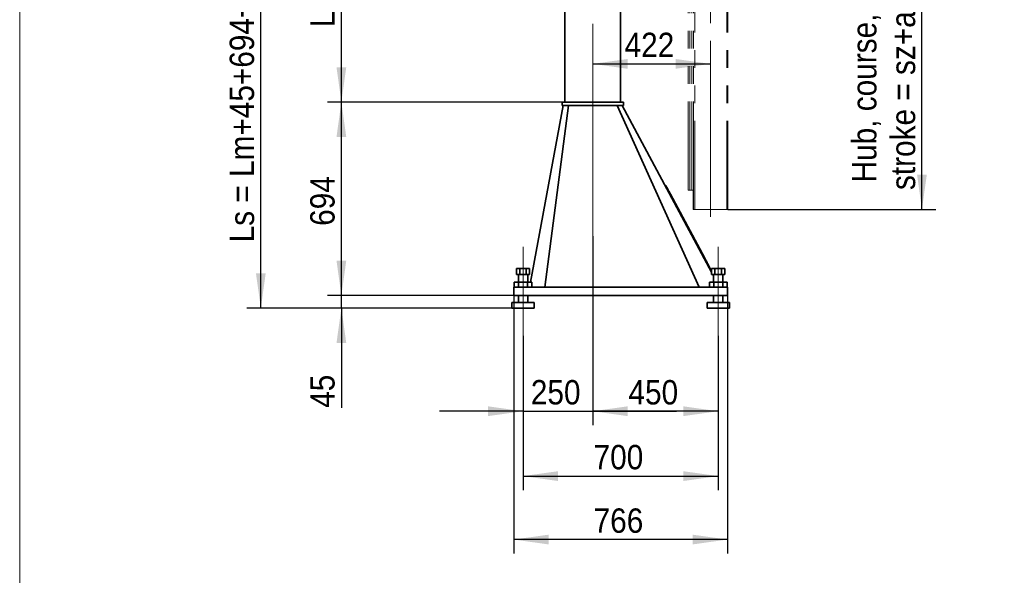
# Model space of a CAD drawing. Header units: millimetres. Extents: x 21 to 401, y 28 to 281.
# Tile 5 of 9: x 226 to 296, y 91 to 131. Entities that reach past the tile are written whole.
import ezdxf

# ---------------------------------------------------------------- set-up
doc = ezdxf.new("R2010")
doc.units = ezdxf.units.MM
for name, pattern in [('SLD-Durchgehend', [0]), ('SLD-Phantom', [12.7, 6.35, -1.27, 1.27, -1.27, 1.27, -1.27]), ('SLD-Punktstrich', [19.05, 15.24, -1.27, 1.27, -1.27])]:
    doc.linetypes.add(name, pattern=pattern)
doc.layers.add('KOPF', color=7, linetype='SLD-Durchgehend')
doc.styles.add('SLDTEXTSTYLE3', font='GOTHIC.TTF', dxfattribs={"width": 0.913})
doc.dimstyles.new('SLDDIMSTYLE5', dxfattribs={"dimtxt": 1.75, "dimasz": 2.5, "dimexe": 0, "dimexo": 0.0625, "dimgap": 0.4375, "dimtad": 1, "dimlfac": 50, "dimrnd": 1e-09, "dimzin": 12, "dimdsep": 46, "dimtxsty": 'SLDTEXTSTYLE3', "dimsah": 1, "dimcen": 0.09, "dimadec": 0, "dimazin": 3, "dimtfac": 1, "dimtofl": 0, "dimtmove": 0, "dimatfit": 3, "dimfxl": 1, "dimfrac": 2, "dimtolj": 1, "dimtzin": 12, "dimarcsym": 0})
doc.dimstyles.new('SLDDIMSTYLE6', dxfattribs={"dimtxt": 1.75, "dimasz": 2.5, "dimexe": 0, "dimexo": 0.0625, "dimgap": 0.4375, "dimtad": 1, "dimlfac": 50, "dimrnd": 1e-09, "dimzin": 12, "dimdsep": 46, "dimtxsty": 'SLDTEXTSTYLE3', "dimsah": 1, "dimcen": 0.09, "dimadec": 0, "dimazin": 3, "dimtfac": 1, "dimtmove": 0, "dimatfit": 0, "dimfxl": 1, "dimfrac": 2, "dimtolj": 1, "dimtzin": 12, "dimarcsym": 0})

# ---------------------------------------------------------------- blocks, each defined once
blk = doc.blocks.new('_D_19')
at = {"layer": 'KOPF'}
for p, q in [((276.517, 135.175), (291.432, 135.175)), ((290.432, 117.175), (290.432, 135.175)), ((276.517, 117.175), (291.432, 117.175))]:
    blk.add_line(p, q, dxfattribs=at)
for points in [[(290.432, 135.175), (290.082, 132.675), (290.782, 132.675)], [(290.432, 117.175), (290.782, 119.675), (290.082, 119.675)]]:
    blk.add_solid(points, dxfattribs=at)
at = {"layer": 'KOPF', "char_height": 1.75, "attachment_point": 1, "rotation": 90, "style": 'SLDTEXTSTYLE3'}
for s, insert in [('stroke = sz+az', (288.197, 118.564)), ('Hub, course,', (285.418, 119.111))]:
    blk.add_mtext(s, dxfattribs=dict(at, insert=insert))
blk = doc.blocks.new('_D_20')
at = {"layer": 'KOPF'}
for p, q in [((266.827, 115.254), (266.827, 101.696)), ((261.827, 108.095), (261.827, 101.696)), ((261.827, 102.696), (255.827, 102.696)), ((261.827, 102.696), (266.827, 102.696)), ((266.827, 102.696), (272.827, 102.696))]:
    blk.add_line(p, q, dxfattribs=at)
for points in [[(261.827, 102.696), (259.327, 103.046), (259.327, 102.346)], [(266.827, 102.696), (269.327, 102.346), (269.327, 103.046)]]:
    blk.add_solid(points, dxfattribs=at)
at = {"layer": 'KOPF', "insert": (262.387, 104.932), "char_height": 1.75, "attachment_point": 1, "style": 'SLDTEXTSTYLE3'}
blk.add_mtext('250', dxfattribs=at)
blk = doc.blocks.new('_D_21')
at = {"layer": 'KOPF'}
for p, q in [((266.827, 115.254), (266.827, 101.696)), ((275.827, 108.095), (275.827, 101.696)), ((275.827, 102.696), (266.827, 102.696))]:
    blk.add_line(p, q, dxfattribs=at)
for points in [[(266.827, 102.696), (269.327, 102.346), (269.327, 103.046)], [(275.827, 102.696), (273.327, 103.046), (273.327, 102.346)]]:
    blk.add_solid(points, dxfattribs=at)
at = {"layer": 'KOPF', "insert": (269.387, 104.932), "char_height": 1.75, "attachment_point": 1, "style": 'SLDTEXTSTYLE3'}
blk.add_mtext('450', dxfattribs=at)
blk = doc.blocks.new('_D_22')
at = {"layer": 'KOPF'}
for p, q in [((261.827, 108.095), (261.827, 97.041)), ((275.827, 108.095), (275.827, 97.041)), ((261.827, 98.041), (275.827, 98.041))]:
    blk.add_line(p, q, dxfattribs=at)
for points in [[(261.827, 98.041), (264.327, 97.691), (264.327, 98.391)], [(275.827, 98.041), (273.327, 98.391), (273.327, 97.691)]]:
    blk.add_solid(points, dxfattribs=at)
at = {"layer": 'KOPF', "insert": (266.887, 100.277), "char_height": 1.75, "attachment_point": 1, "style": 'SLDTEXTSTYLE3'}
blk.add_mtext('700', dxfattribs=at)
blk = doc.blocks.new('_D_23')
at = {"layer": 'KOPF'}
for p, q in [((261.167, 110.995), (261.167, 92.489)), ((276.487, 110.995), (276.487, 92.489)), ((276.487, 93.489), (261.167, 93.489))]:
    blk.add_line(p, q, dxfattribs=at)
for points in [[(261.167, 93.489), (263.667, 93.139), (263.667, 93.839)], [(276.487, 93.489), (273.987, 93.839), (273.987, 93.139)]]:
    blk.add_solid(points, dxfattribs=at)
at = {"layer": 'KOPF', "insert": (266.887, 95.724), "char_height": 1.75, "attachment_point": 1, "style": 'SLDTEXTSTYLE3'}
blk.add_mtext('766', dxfattribs=at)
blk = doc.blocks.new('_D_24')
at = {"layer": 'KOPF'}
blk.add_line((266.827, 127.616), (275.267, 127.616), dxfattribs=at)
for points in [[(266.827, 127.616), (269.327, 127.266), (269.327, 127.966)], [(275.267, 127.616), (272.767, 127.966), (272.767, 127.266)]]:
    blk.add_solid(points, dxfattribs=at)
at = {"layer": 'KOPF', "insert": (269.107, 129.851), "char_height": 1.75, "attachment_point": 1, "style": 'SLDTEXTSTYLE3'}
blk.add_mtext('422', dxfattribs=at)
blk = doc.blocks.new('_D_26')
at = {"layer": 'KOPF'}
for p, q in [((248.803, 110.995), (248.803, 116.995)), ((261.167, 110.995), (247.803, 110.995)), ((248.803, 110.095), (248.803, 110.995)), ((261.027, 110.095), (247.803, 110.095)), ((248.803, 110.095), (248.803, 102.938))]:
    blk.add_line(p, q, dxfattribs=at)
for points in [[(248.803, 110.995), (249.153, 113.495), (248.453, 113.495)], [(248.803, 110.095), (248.453, 107.595), (249.153, 107.595)]]:
    blk.add_solid(points, dxfattribs=at)
at = {"layer": 'KOPF', "insert": (246.567, 102.938), "char_height": 1.75, "attachment_point": 1, "rotation": 90, "style": 'SLDTEXTSTYLE3'}
blk.add_mtext('45', dxfattribs=at)
blk = doc.blocks.new('_D_27')
at = {"layer": 'KOPF'}
for p, q in [((264.627, 124.875), (247.803, 124.875)), ((248.803, 110.995), (248.803, 124.875)), ((261.167, 110.995), (247.803, 110.995))]:
    blk.add_line(p, q, dxfattribs=at)
for points in [[(248.803, 124.875), (248.453, 122.375), (249.153, 122.375)], [(248.803, 110.995), (249.153, 113.495), (248.453, 113.495)]]:
    blk.add_solid(points, dxfattribs=at)
at = {"layer": 'KOPF', "insert": (246.567, 115.995), "char_height": 1.75, "attachment_point": 1, "rotation": 90, "style": 'SLDTEXTSTYLE3'}
blk.add_mtext('694', dxfattribs=at)
blk = doc.blocks.new('_D_28')
at = {"layer": 'KOPF'}
for p, q in [((264.627, 138.875), (247.803, 138.875)), ((248.803, 124.875), (248.803, 138.875)), ((264.627, 124.875), (247.803, 124.875))]:
    blk.add_line(p, q, dxfattribs=at)
for points in [[(248.803, 138.875), (248.453, 136.375), (249.153, 136.375)], [(248.803, 124.875), (249.153, 127.375), (248.453, 127.375)]]:
    blk.add_solid(points, dxfattribs=at)
at = {"layer": 'KOPF', "insert": (246.567, 130.243), "char_height": 1.75, "attachment_point": 1, "rotation": 90, "style": 'SLDTEXTSTYLE3'}
blk.add_mtext('Lm', dxfattribs=at)
blk = doc.blocks.new('_D_30')
at = {"layer": 'KOPF'}
for p, q in [((267.677, 140.775), (242.027, 140.775)), ((243.027, 110.095), (243.027, 140.775)), ((261.027, 110.095), (242.027, 110.095))]:
    blk.add_line(p, q, dxfattribs=at)
for points in [[(243.027, 140.775), (242.677, 138.275), (243.377, 138.275)], [(243.027, 110.095), (243.377, 112.595), (242.677, 112.595)]]:
    blk.add_solid(points, dxfattribs=at)
at = {"layer": 'KOPF', "insert": (240.792, 114.81), "char_height": 1.75, "attachment_point": 1, "rotation": 90, "style": 'SLDTEXTSTYLE3'}
blk.add_mtext('Ls = Lm+45+694+95', dxfattribs=at)

msp = doc.modelspace()

# ---------------------------------------------------------------- linework, layer by layer
at = {"color": 8, "linetype": 'SLD-Phantom', "lineweight": 18}
msp.add_line((276.43706, 117.17502), (276.43706, 141.03902), dxfattribs=at)
at = {"color": 7, "linetype": 'SLD-Phantom', "lineweight": 18}
for p, q in [((276.51706, 117.17502), (276.51706, 141.03902)), ((273.66706, 118.55502), (273.66706, 136.78902)), ((273.78706, 118.55502), (273.78706, 136.78902)), ((273.93706, 118.55502), (273.93706, 136.78902)), ((274.05706, 118.55502), (274.05706, 136.78902)), ((274.14706, 117.17502), (274.14706, 136.78902)), ((273.66706, 118.55502), (273.78706, 118.55502)), ((273.78706, 118.55502), (273.93706, 118.55502)), ((273.93706, 118.55502), (274.05706, 118.55502)), ((274.01706, 117.17502), (274.01706, 118.55502)), ((274.05706, 117.17502), (274.05706, 118.55502)), ((274.01706, 117.17502), (274.05706, 117.17502)), ((274.05706, 117.17502), (274.14706, 117.17502)), ((274.14706, 117.17502), (276.43706, 117.17502)), ((276.43706, 117.17502), (276.51706, 117.17502))]:
    msp.add_line(p, q, dxfattribs=at)
at = {"color": 7, "linetype": 'SLD-Durchgehend', "lineweight": 35}
for p, q in [((264.82706, 124.87502), (264.82706, 138.87502)), ((268.82706, 124.87502), (268.82706, 138.87502)), ((262.37332, 111.95502), (264.70706, 124.63502)), ((263.38706, 111.59502), (265.08706, 124.63502)), ((264.62706, 124.63502), (264.62706, 124.87502)), ((269.02706, 124.87502), (264.62706, 124.87502)), ((269.02706, 124.63502), (264.62706, 124.63502)), ((274.46706, 111.59502), (268.56706, 124.63502)), ((275.35364, 112.66629), (268.94706, 124.63502)), ((269.02706, 124.63502), (269.02706, 124.87502)), ((272.0737, 118.87862), (272.03843, 118.85974)), ((272.40522, 118.25926), (274.85922, 113.67473)), ((261.35364, 112.94102), (261.35364, 112.50102)), ((261.35364, 112.94102), (261.59035, 112.94102)), ((261.35364, 112.50102), (261.59035, 112.50102)), ((261.49156, 112.50102), (261.49156, 111.95502)), ((261.59035, 112.94102), (261.59035, 112.50102)), ((261.59035, 112.94102), (262.06378, 112.94102)), ((261.59035, 112.50102), (262.06378, 112.50102)), ((262.06378, 112.94102), (262.06378, 112.50102)), ((262.06378, 112.94102), (262.30049, 112.94102)), ((262.06378, 112.50102), (262.30049, 112.50102)), ((262.16256, 111.95502), (262.16256, 112.50102)), ((262.30049, 112.94102), (262.30049, 112.50102)), ((275.28276, 112.88346), (275.2475, 112.86458)), ((275.35364, 112.94102), (275.35364, 112.50102)), ((275.35364, 112.94102), (275.59035, 112.94102)), ((275.35364, 112.50102), (275.59035, 112.50102)), ((275.49156, 112.40862), (275.4421, 112.50102)), ((275.49156, 112.50102), (275.49156, 111.95502)), ((275.59035, 112.94102), (275.59035, 112.50102)), ((275.59035, 112.94102), (276.06378, 112.94102)), ((275.59035, 112.50102), (276.06378, 112.50102)), ((276.06378, 112.94102), (276.06378, 112.50102)), ((276.06378, 112.94102), (276.30049, 112.94102)), ((276.06378, 112.50102), (276.30049, 112.50102)), ((276.16256, 111.95502), (276.16256, 112.50102)), ((276.30049, 112.94102), (276.30049, 112.50102)), ((261.16706, 110.99502), (261.16706, 111.59502)), ((261.82706, 111.59502), (261.16706, 111.59502)), ((261.19198, 111.95502), (261.19198, 111.59502)), ((261.19198, 111.95502), (261.50952, 111.95502)), ((261.50952, 111.95502), (261.50952, 111.59502)), ((261.50952, 111.95502), (262.14461, 111.95502)), ((275.82706, 111.59502), (261.82706, 111.59502)), ((262.14461, 111.95502), (262.14461, 111.59502)), ((262.14461, 111.95502), (262.46215, 111.95502)), ((262.46215, 111.95502), (262.46215, 111.59502)), ((275.19198, 111.95502), (275.19198, 111.59502)), ((275.19198, 111.95502), (275.50952, 111.95502)), ((275.50952, 111.95502), (275.50952, 111.59502)), ((275.50952, 111.95502), (276.14461, 111.95502)), ((276.48706, 111.59502), (275.82706, 111.59502)), ((276.14461, 111.95502), (276.14461, 111.59502)), ((276.14461, 111.95502), (276.46215, 111.95502)), ((276.46215, 111.95502), (276.46215, 111.59502)), ((276.48706, 110.99502), (276.48706, 111.59502)), ((261.82706, 110.99502), (261.16706, 110.99502)), ((261.49156, 110.99502), (261.49156, 110.49502)), ((275.82706, 110.99502), (261.82706, 110.99502)), ((262.16256, 110.49502), (262.16256, 110.99502)), ((275.49156, 110.99502), (275.49156, 110.49502)), ((276.48706, 110.99502), (275.82706, 110.99502)), ((276.16256, 110.49502), (276.16256, 110.99502)), ((261.02706, 110.49502), (261.02706, 110.09502)), ((262.62706, 110.49502), (261.02706, 110.49502)), ((262.62706, 110.09502), (262.62706, 110.49502)), ((275.02706, 110.49502), (275.02706, 110.09502)), ((276.62706, 110.49502), (275.02706, 110.49502)), ((276.62706, 110.09502), (276.62706, 110.49502)), ((262.62706, 110.09502), (261.02706, 110.09502)), ((276.62706, 110.09502), (275.02706, 110.09502))]:
    msp.add_line(p, q, dxfattribs=at)
at = {"color": 7, "linetype": 'SLD-Durchgehend', "lineweight": 35, "flags": 128}
for points in [[(272.0737, 118.87862), (272.07546, 118.87533), (272.08072, 118.8655), (272.08943, 118.84922), (272.10152, 118.82664), (272.11686, 118.79797), (272.13533, 118.76349), (272.15673, 118.7235), (272.18088, 118.67838), (272.20755, 118.62855), (272.23649, 118.57449), (272.26743, 118.51668), (272.30009, 118.45567), (272.33415, 118.39204), (272.36931, 118.32636), (272.40522, 118.25926)], [(274.85922, 113.67473), (274.89461, 113.6086), (274.9301, 113.5423), (274.96537, 113.47641), (275.00011, 113.41151), (275.03401, 113.34818), (275.06677, 113.28698), (275.0981, 113.22845), (275.12773, 113.17309), (275.15539, 113.12142), (275.18084, 113.07387), (275.20385, 113.03088), (275.22423, 112.99282), (275.24178, 112.96002), (275.25636, 112.93279), (275.26783, 112.91135), (275.2761, 112.8959), (275.28109, 112.88658), (275.28276, 112.88346)]]:
    msp.add_lwpolyline(points, dxfattribs=at)
at = {"layer": 'KOPF', "lineweight": 18}
msp.add_line((225.73608, 193.32761), (225.73608, 28.32761), dxfattribs=at)
at = {"layer": 'KOPF', "linetype": 'SLD-Punktstrich', "lineweight": 18}
for p, q in [((275.26706, 167.37502), (275.26706, 116.64614)), ((266.82706, 115.25398), (266.82706, 140.87502)), ((261.82706, 114.50102), (261.82706, 108.09502)), ((275.82706, 114.50102), (275.82706, 108.09502))]:
    msp.add_line(p, q, dxfattribs=at)

# ---------------------------------------------------------------- dimensions: what is measured, and where the dimension line sits
at = {"layer": 'KOPF'}
for base, p1, p2, dimstyle, picture, middle in [((243.02706, 140.77502), (261.02706, 110.09502), (267.67706, 140.77502), 'SLDDIMSTYLE5', '_D_30', (243.02706, 125.43502)), ((248.80272, 138.87502), (264.62706, 124.87502), (264.62706, 138.87502), 'SLDDIMSTYLE5', '_D_28', (248.80272, 131.87502)), ((248.80272, 124.87502), (261.16706, 110.99502), (264.62706, 124.87502), 'SLDDIMSTYLE5', '_D_27', (248.80272, 117.93502)), ((248.80272, 110.99502), (261.02706, 110.09502), (261.16706, 110.99502), 'SLDDIMSTYLE6', '_D_26', (248.80272, 104.23139))]:
    dim = msp.add_linear_dim(base=base, p1=p1, p2=p2, angle=90, dimstyle=dimstyle, dxfattribs=at)
    dim.commit()
    dim.dimension.update_dxf_attribs({"geometry": picture, "text_midpoint": middle, "dimtype": 160})
dim = msp.add_linear_dim(base=(290.43194, 135.17502), p1=(276.51706, 117.17502), p2=(276.51706, 135.17502), angle=90, text='Hub, course,\\Pstroke = sz+az', dimstyle='SLDDIMSTYLE5', dxfattribs=at)
dim.commit()
dim.dimension.update_dxf_attribs({"geometry": '_D_19', "text_midpoint": (290.43194, 126.17502), "dimtype": 160})
for base, p1, p2, dimstyle, picture, middle in [((275.26706, 127.61613), (266.82706, 115.25398), (275.26706, 116.64614), 'SLDDIMSTYLE5', '_D_24', (271.04706, 127.61613)), ((266.82706, 102.69649), (261.82706, 108.09502), (266.82706, 115.25398), 'SLDDIMSTYLE6', '_D_20', (264.32706, 102.69649)), ((266.82706, 102.69649), (275.82706, 108.09502), (266.82706, 115.25398), 'SLDDIMSTYLE5', '_D_21', (271.32706, 102.69649)), ((261.16706, 93.48907), (276.48706, 110.99502), (261.16706, 110.99502), 'SLDDIMSTYLE5', '_D_23', (268.82706, 93.48907)), ((275.82706, 98.04136), (261.82706, 108.09502), (275.82706, 108.09502), 'SLDDIMSTYLE5', '_D_22', (268.82706, 98.04136))]:
    dim = msp.add_linear_dim(base=base, p1=p1, p2=p2, dimstyle=dimstyle, dxfattribs=at)
    dim.commit()
    dim.dimension.update_dxf_attribs({"geometry": picture, "text_midpoint": middle, "dimtype": 160})

doc.saveas('drawing.dxf')
